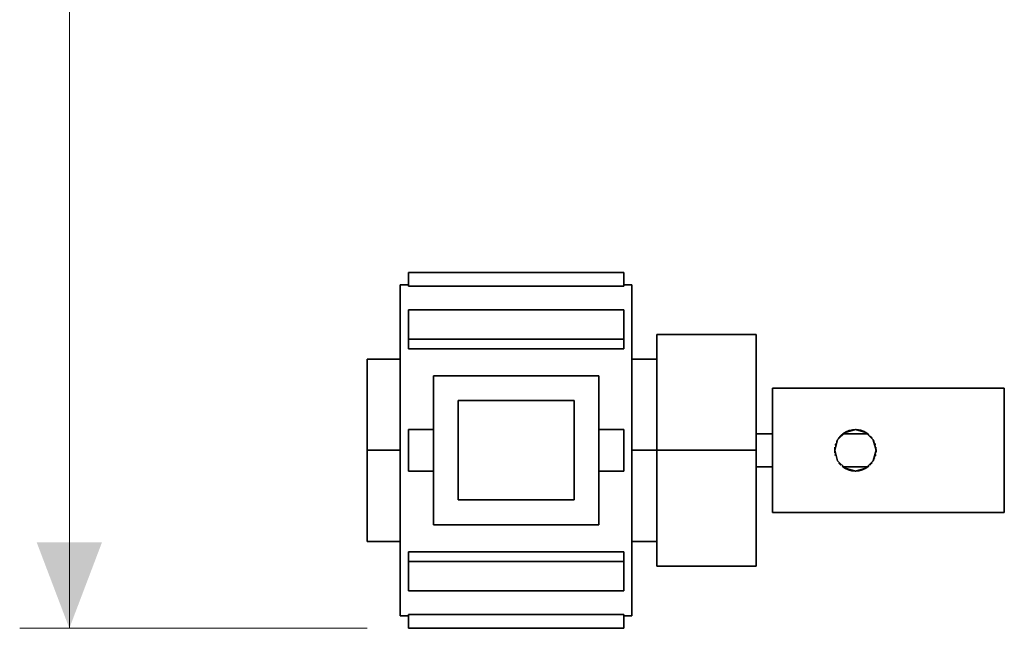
# Model space of a CAD drawing. Header units: millimetres. Extents: x 0 to 420, y 0 to 297.
# Tile 2 of 8: x 105 to 135, y 166 to 185. Entities that reach past the tile are written whole.
import ezdxf

# ---------------------------------------------------------------- set-up
doc = ezdxf.new("R2010")
doc.units = ezdxf.units.MM
doc.layers.add('DIM', color=7, linetype='Continuous', lineweight=18, true_color=0x1e5aa0)
doc.layers.add('OUTLINE', color=7, linetype='Continuous', lineweight=35, true_color=0x141414)

msp = doc.modelspace()

# ---------------------------------------------------------------- hatches: boundary and pattern name
at = {"layer": 'DIM'}
msp.add_hatch(color=7, dxfattribs=at).paths.add_polyline_path([(106.375, 166.5), (107.363, 169.1), (105.387, 169.1)])

# ---------------------------------------------------------------- linework, layer by layer
for points in [[(106.375, 166.5), (106.375, 233.5)], [(115.375, 166.5), (104.875, 166.5)]]:
    msp.add_lwpolyline(points, dxfattribs=at)
at = {"layer": 'OUTLINE'}
for points in [[(116.625, 176.836), (116.625, 177.25)], [(116.625, 177.25), (123.125, 177.25)], [(123.125, 176.836), (123.125, 177.25)], [(116.375, 176.875), (116.375, 176.042), (116.375, 175.208), (116.375, 174.375), (116.375, 173.542), (116.375, 172.708), (116.375, 171.875)], [(116.375, 176.875), (116.625, 176.875)], [(116.625, 176.836), (123.125, 176.836)], [(123.125, 176.875), (123.375, 176.875)], [(123.375, 176.875), (123.375, 176.042), (123.375, 175.208), (123.375, 174.375), (123.375, 173.542), (123.375, 172.708), (123.375, 171.875)], [(116.625, 175.234), (116.625, 176.118)], [(116.625, 176.118), (123.125, 176.118)], [(123.125, 175.234), (123.125, 176.118)], [(116.625, 174.941), (116.625, 175.234)], [(116.625, 175.234), (123.125, 175.234)], [(123.125, 174.941), (123.125, 175.234)], [(124.125, 171.875), (124.125, 175.375)], [(127.125, 175.375), (124.125, 175.375)], [(127.125, 171.875), (127.125, 175.375)], [(116.625, 174.941), (123.125, 174.941)], [(115.375, 174.625), (115.375, 174.167), (115.375, 173.708), (115.375, 173.25), (115.375, 172.792), (115.375, 172.333), (115.375, 171.875)], [(115.375, 174.625), (116.375, 174.625)], [(123.375, 174.625), (124.125, 174.625)], [(117.375, 169.625), (117.375, 174.125)], [(117.375, 174.125), (122.375, 174.125)], [(122.375, 169.625), (122.375, 174.125)], [(127.625, 173.75), (127.625, 173.438), (127.625, 173.125), (127.625, 172.812), (127.625, 172.5), (127.625, 172.188), (127.625, 171.875)], [(127.625, 173.75), (134.625, 173.75)], [(134.625, 173.75), (134.625, 173.438), (134.625, 173.125), (134.625, 172.812), (134.625, 172.5), (134.625, 172.188), (134.625, 171.875)], [(121.625, 173.375), (118.125, 173.375)], [(118.125, 170.375), (118.125, 173.375)], [(121.625, 170.375), (121.625, 173.375)], [(116.625, 171.25), (116.625, 172.5)], [(116.625, 172.5), (117.375, 172.5)], [(122.375, 172.5), (123.125, 172.5)], [(123.125, 171.25), (123.125, 172.5)], [(127.125, 172.375), (127.625, 172.375)], [(130.75, 171.875), (130.666, 172.188), (130.437, 172.416), (130.125, 172.5), (129.812, 172.416), (129.584, 172.188), (129.5, 171.875)], [(129.645, 172.275), (129.639, 172.268), (129.634, 172.262), (129.629, 172.255), (129.623, 172.248), (129.618, 172.241), (129.613, 172.234)], [(129.667, 172.3), (129.667, 172.3), (129.666, 172.299), (129.666, 172.299), (129.666, 172.299), (129.665, 172.299), (129.665, 172.298)], [(129.669, 172.303), (129.669, 172.303), (129.669, 172.303), (129.669, 172.303), (129.669, 172.303), (129.669, 172.303), (129.669, 172.303)], [(129.708, 172.34), (129.701, 172.335), (129.695, 172.329), (129.689, 172.323), (129.683, 172.317), (129.677, 172.311), (129.671, 172.305)], [(129.711, 172.343), (129.71, 172.342), (129.71, 172.342), (129.709, 172.342), (129.709, 172.341), (129.708, 172.341), (129.708, 172.34)], [(129.711, 172.344), (129.711, 172.344), (129.711, 172.344), (129.711, 172.344), (129.711, 172.344), (129.711, 172.344), (129.711, 172.344)], [(129.713, 172.345), (129.713, 172.345), (129.713, 172.345), (129.713, 172.345), (129.713, 172.345), (129.713, 172.345), (129.713, 172.345)], [(129.713, 172.345), (129.713, 172.345), (129.713, 172.345), (129.713, 172.345), (129.713, 172.345), (129.713, 172.345), (129.713, 172.345)], [(129.716, 172.348), (129.716, 172.348), (129.716, 172.348), (129.716, 172.348), (129.716, 172.348), (129.716, 172.348), (129.716, 172.348)], [(129.722, 172.353), (129.722, 172.353), (129.722, 172.353), (129.722, 172.353), (129.722, 172.353), (129.722, 172.353), (129.722, 172.353)], [(129.738, 172.366), (129.736, 172.364), (129.734, 172.362), (129.732, 172.361), (129.73, 172.359), (129.728, 172.358), (129.726, 172.356)], [(129.75, 172.375), (129.75, 172.375), (129.75, 172.375), (129.75, 172.375), (129.75, 172.375), (129.75, 172.375), (129.75, 172.375)], [(129.75, 172.375), (130.5, 172.375)], [(129.751, 172.376), (129.751, 172.376), (129.751, 172.376), (129.751, 172.376), (129.751, 172.376), (129.751, 172.376), (129.751, 172.376)], [(129.752, 172.377), (129.752, 172.377), (129.752, 172.377), (129.752, 172.377), (129.752, 172.377), (129.752, 172.377), (129.752, 172.377)], [(129.781, 172.397), (129.776, 172.394), (129.771, 172.39), (129.767, 172.387), (129.762, 172.384), (129.758, 172.381), (129.753, 172.378)], [(129.807, 172.413), (129.803, 172.411), (129.799, 172.408), (129.795, 172.406), (129.791, 172.403), (129.786, 172.4), (129.782, 172.398)], [(129.796, 172.407), (129.796, 172.407), (129.796, 172.407), (129.796, 172.407), (129.796, 172.407), (129.796, 172.407), (129.796, 172.407)], [(129.8, 172.409), (129.799, 172.409), (129.799, 172.408), (129.798, 172.408), (129.798, 172.407), (129.797, 172.407), (129.797, 172.407)], [(129.812, 172.416), (129.812, 172.416), (129.812, 172.416), (129.811, 172.416), (129.811, 172.415), (129.811, 172.415), (129.81, 172.415)], [(129.817, 172.419), (129.816, 172.419), (129.815, 172.418), (129.814, 172.417), (129.813, 172.417), (129.812, 172.416), (129.811, 172.415)], [(129.815, 172.418), (129.815, 172.418), (129.815, 172.418), (129.815, 172.418), (129.815, 172.418), (129.815, 172.418), (129.815, 172.418)], [(129.825, 172.423), (129.824, 172.422), (129.822, 172.422), (129.821, 172.421), (129.819, 172.42), (129.818, 172.419), (129.817, 172.419)], [(129.822, 172.422), (129.822, 172.422), (129.822, 172.422), (129.822, 172.422), (129.822, 172.422), (129.822, 172.422), (129.822, 172.422)], [(129.827, 172.424), (129.826, 172.424), (129.826, 172.424), (129.826, 172.424), (129.825, 172.423), (129.825, 172.423), (129.824, 172.423)], [(129.828, 172.425), (129.828, 172.425), (129.828, 172.425), (129.827, 172.425), (129.827, 172.425), (129.827, 172.424), (129.827, 172.424)], [(130.486, 172.385), (130.386, 172.443), (130.277, 172.481), (130.163, 172.499), (130.047, 172.495), (129.934, 172.47), (129.828, 172.425)], [(130.428, 172.421), (130.435, 172.418), (130.441, 172.414), (130.447, 172.41), (130.454, 172.407), (130.46, 172.403), (130.466, 172.399)], [(130.481, 172.389), (130.478, 172.391), (130.475, 172.393), (130.472, 172.395), (130.469, 172.397), (130.466, 172.399), (130.463, 172.401)], [(130.474, 172.394), (130.479, 172.39), (130.485, 172.386), (130.49, 172.382), (130.496, 172.378), (130.501, 172.374), (130.506, 172.37)], [(130.5, 172.375), (130.497, 172.377), (130.494, 172.379), (130.491, 172.381), (130.488, 172.384), (130.485, 172.386), (130.482, 172.388)], [(130.507, 172.37), (130.507, 172.37), (130.507, 172.37), (130.507, 172.37), (130.507, 172.37), (130.507, 172.37), (130.507, 172.37)], [(130.507, 172.369), (130.507, 172.369), (130.507, 172.369), (130.507, 172.369), (130.507, 172.369), (130.507, 172.369), (130.507, 172.369)], [(130.512, 172.366), (130.515, 172.364), (130.517, 172.362), (130.52, 172.359), (130.523, 172.357), (130.525, 172.355), (130.528, 172.353)], [(130.531, 172.35), (130.531, 172.35), (130.531, 172.35), (130.531, 172.35), (130.531, 172.35), (130.531, 172.35), (130.531, 172.35)], [(130.532, 172.35), (130.532, 172.35), (130.532, 172.35), (130.532, 172.35), (130.532, 172.35), (130.532, 172.35), (130.532, 172.35)], [(130.534, 172.348), (130.534, 172.348), (130.534, 172.348), (130.534, 172.348), (130.534, 172.348), (130.534, 172.348), (130.534, 172.348)], [(130.566, 172.318), (130.566, 172.318), (130.566, 172.318), (130.566, 172.318), (130.566, 172.318), (130.566, 172.318), (130.566, 172.318)], [(130.587, 172.295), (130.588, 172.295), (130.588, 172.295), (130.588, 172.295), (130.588, 172.295), (130.588, 172.294), (130.588, 172.294)], [(130.589, 172.294), (130.589, 172.294), (130.589, 172.294), (130.589, 172.294), (130.589, 172.294), (130.589, 172.294), (130.589, 172.294)], [(130.605, 172.275), (130.609, 172.27), (130.613, 172.266), (130.617, 172.261), (130.62, 172.256), (130.624, 172.251), (130.628, 172.247)], [(129.507, 171.969), (129.506, 171.963), (129.505, 171.958), (129.505, 171.952), (129.504, 171.947), (129.504, 171.941), (129.503, 171.936)], [(129.511, 171.994), (129.511, 171.994), (129.511, 171.994), (129.511, 171.994), (129.511, 171.994), (129.511, 171.994), (129.511, 171.994)], [(129.531, 172.068), (129.529, 172.062), (129.526, 172.055), (129.524, 172.048), (129.522, 172.041), (129.521, 172.034), (129.519, 172.027)], [(129.556, 172.133), (129.556, 172.133), (129.556, 172.133), (129.556, 172.132), (129.555, 172.132), (129.555, 172.132), (129.555, 172.132)], [(129.555, 172.13), (129.555, 172.13), (129.555, 172.13), (129.555, 172.13), (129.555, 172.13), (129.555, 172.13), (129.555, 172.13)], [(129.578, 172.178), (129.574, 172.171), (129.571, 172.164), (129.567, 172.156), (129.563, 172.149), (129.56, 172.141), (129.556, 172.134)], [(129.613, 172.234), (129.613, 172.234), (129.613, 172.234), (129.613, 172.234), (129.613, 172.234), (129.613, 172.234), (129.613, 172.234)], [(130.628, 172.246), (130.628, 172.246), (130.628, 172.246), (130.628, 172.246), (130.628, 172.246), (130.628, 172.246), (130.628, 172.246)], [(130.628, 172.245), (130.628, 172.245), (130.628, 172.245), (130.628, 172.245), (130.628, 172.245), (130.628, 172.245), (130.628, 172.245)], [(130.629, 172.245), (130.629, 172.245), (130.629, 172.245), (130.629, 172.245), (130.629, 172.245), (130.629, 172.245), (130.629, 172.245)], [(130.629, 172.245), (130.629, 172.245), (130.629, 172.245), (130.629, 172.245), (130.629, 172.245), (130.629, 172.245), (130.629, 172.245)], [(130.629, 172.244), (130.629, 172.244), (130.629, 172.244), (130.629, 172.244), (130.629, 172.244), (130.629, 172.244), (130.629, 172.244)], [(130.63, 172.244), (130.63, 172.244), (130.63, 172.244), (130.63, 172.244), (130.63, 172.244), (130.63, 172.244), (130.63, 172.244)], [(130.63, 172.243), (130.63, 172.243), (130.631, 172.242), (130.631, 172.242), (130.631, 172.241), (130.632, 172.241), (130.632, 172.24)], [(130.668, 172.184), (130.668, 172.184), (130.668, 172.184), (130.668, 172.184), (130.668, 172.184), (130.668, 172.184), (130.668, 172.184)], [(130.668, 172.184), (130.668, 172.184), (130.668, 172.184), (130.668, 172.184), (130.668, 172.184), (130.668, 172.184), (130.668, 172.184)], [(130.669, 172.183), (130.669, 172.183), (130.669, 172.183), (130.669, 172.183), (130.669, 172.183), (130.669, 172.183), (130.669, 172.183)], [(130.67, 172.18), (130.674, 172.174), (130.677, 172.167), (130.681, 172.161), (130.684, 172.155), (130.687, 172.148), (130.69, 172.142)], [(130.716, 172.078), (130.719, 172.07), (130.722, 172.061), (130.724, 172.052), (130.727, 172.044), (130.729, 172.035), (130.732, 172.026)], [(130.743, 171.971), (130.744, 171.964), (130.745, 171.956), (130.746, 171.949), (130.746, 171.942), (130.747, 171.935), (130.748, 171.928)], [(116.375, 171.875), (115.375, 171.875)], [(115.375, 171.875), (115.375, 171.417), (115.375, 170.958), (115.375, 170.5), (115.375, 170.042), (115.375, 169.583), (115.375, 169.125)], [(116.375, 171.875), (116.375, 171.042), (116.375, 170.208), (116.375, 169.375), (116.375, 168.542), (116.375, 167.708), (116.375, 166.875)], [(124.125, 171.875), (123.375, 171.875)], [(123.375, 171.875), (123.375, 171.042), (123.375, 170.208), (123.375, 169.375), (123.375, 168.542), (123.375, 167.708), (123.375, 166.875)], [(124.125, 168.375), (124.125, 171.875)], [(127.125, 171.875), (124.125, 171.875)], [(127.125, 168.375), (127.125, 171.875)], [(127.625, 171.875), (127.625, 171.562), (127.625, 171.25), (127.625, 170.938), (127.625, 170.625), (127.625, 170.312), (127.625, 170)], [(129.5, 171.875), (129.584, 171.562), (129.812, 171.334), (130.125, 171.25), (130.437, 171.334), (130.666, 171.562), (130.75, 171.875)], [(129.5, 171.875), (129.5, 171.86), (129.501, 171.845), (129.502, 171.83), (129.503, 171.815), (129.505, 171.8), (129.506, 171.785)], [(129.501, 171.913), (129.501, 171.913), (129.501, 171.913), (129.501, 171.913), (129.501, 171.913), (129.501, 171.913), (129.501, 171.913)], [(129.501, 171.911), (129.501, 171.911), (129.501, 171.911), (129.501, 171.911), (129.501, 171.911), (129.501, 171.91), (129.501, 171.91)], [(129.501, 171.91), (129.501, 171.91), (129.501, 171.909), (129.501, 171.909), (129.501, 171.909), (129.501, 171.908), (129.501, 171.908)], [(129.501, 171.908), (129.501, 171.908), (129.501, 171.908), (129.501, 171.908), (129.501, 171.908), (129.501, 171.908), (129.501, 171.908)], [(129.502, 171.93), (129.502, 171.929), (129.502, 171.928), (129.502, 171.927), (129.502, 171.927), (129.502, 171.926), (129.502, 171.925)], [(129.502, 171.925), (129.502, 171.925), (129.502, 171.925), (129.502, 171.925), (129.502, 171.925), (129.502, 171.925), (129.502, 171.925)], [(129.514, 171.745), (129.514, 171.742), (129.515, 171.738), (129.516, 171.734), (129.517, 171.73), (129.518, 171.726), (129.519, 171.723)], [(130.721, 171.688), (130.721, 171.688), (130.721, 171.688), (130.721, 171.688), (130.721, 171.688), (130.721, 171.688), (130.721, 171.688)], [(130.721, 171.686), (130.721, 171.686), (130.721, 171.686), (130.721, 171.686), (130.721, 171.686), (130.721, 171.686), (130.721, 171.686)], [(130.721, 171.686), (130.721, 171.686), (130.721, 171.686), (130.721, 171.686), (130.721, 171.686), (130.721, 171.686), (130.721, 171.686)], [(130.722, 171.689), (130.722, 171.689), (130.722, 171.689), (130.722, 171.689), (130.722, 171.689), (130.722, 171.689), (130.722, 171.689)], [(130.723, 171.695), (130.723, 171.695), (130.723, 171.695), (130.723, 171.695), (130.723, 171.695), (130.723, 171.695), (130.723, 171.695)], [(130.723, 171.694), (130.723, 171.694), (130.723, 171.694), (130.723, 171.694), (130.723, 171.694), (130.723, 171.694), (130.723, 171.694)], [(130.723, 171.693), (130.723, 171.693), (130.723, 171.693), (130.723, 171.693), (130.723, 171.693), (130.723, 171.693), (130.723, 171.693)], [(130.724, 171.698), (130.724, 171.698), (130.724, 171.698), (130.724, 171.698), (130.724, 171.698), (130.724, 171.698), (130.724, 171.698)], [(130.724, 171.697), (130.724, 171.697), (130.724, 171.697), (130.724, 171.697), (130.724, 171.697), (130.724, 171.697), (130.724, 171.697)], [(130.724, 171.697), (130.724, 171.697), (130.724, 171.697), (130.724, 171.697), (130.724, 171.697), (130.724, 171.697), (130.724, 171.697)], [(130.724, 171.696), (130.724, 171.696), (130.724, 171.696), (130.724, 171.696), (130.724, 171.696), (130.724, 171.696), (130.724, 171.696)], [(130.724, 171.695), (130.724, 171.695), (130.724, 171.695), (130.724, 171.695), (130.724, 171.695), (130.724, 171.695), (130.724, 171.695)], [(130.739, 171.756), (130.737, 171.747), (130.735, 171.739), (130.733, 171.73), (130.731, 171.721), (130.729, 171.713), (130.726, 171.704)], [(130.726, 171.704), (130.726, 171.704), (130.726, 171.704), (130.726, 171.704), (130.726, 171.704), (130.726, 171.704), (130.726, 171.704)], [(130.726, 171.703), (130.726, 171.703), (130.726, 171.703), (130.726, 171.703), (130.726, 171.703), (130.726, 171.703), (130.726, 171.703)], [(130.744, 171.787), (130.744, 171.787), (130.744, 171.787), (130.744, 171.787), (130.744, 171.787), (130.744, 171.787), (130.744, 171.787)], [(130.744, 171.786), (130.744, 171.786), (130.744, 171.786), (130.744, 171.786), (130.744, 171.786), (130.744, 171.786), (130.744, 171.786)], [(130.745, 171.8), (130.745, 171.8), (130.745, 171.8), (130.745, 171.8), (130.745, 171.8), (130.745, 171.8), (130.745, 171.8)], [(130.745, 171.797), (130.745, 171.797), (130.745, 171.797), (130.745, 171.797), (130.745, 171.797), (130.745, 171.797), (130.745, 171.797)], [(130.746, 171.808), (130.746, 171.808), (130.746, 171.808), (130.746, 171.808), (130.746, 171.808), (130.746, 171.808), (130.746, 171.808)], [(130.746, 171.808), (130.746, 171.808), (130.746, 171.808), (130.746, 171.808), (130.746, 171.808), (130.746, 171.808), (130.746, 171.808)], [(130.746, 171.807), (130.746, 171.807), (130.746, 171.807), (130.746, 171.807), (130.746, 171.807), (130.746, 171.807), (130.746, 171.807)], [(130.746, 171.805), (130.746, 171.805), (130.746, 171.805), (130.746, 171.805), (130.746, 171.805), (130.746, 171.805), (130.746, 171.805)], [(130.746, 171.804), (130.746, 171.804), (130.746, 171.804), (130.746, 171.804), (130.746, 171.804), (130.746, 171.804), (130.746, 171.804)], [(130.746, 171.802), (130.746, 171.802), (130.746, 171.802), (130.746, 171.802), (130.746, 171.802), (130.746, 171.802), (130.746, 171.802)], [(130.746, 171.801), (130.746, 171.801), (130.746, 171.801), (130.746, 171.801), (130.746, 171.801), (130.746, 171.801), (130.746, 171.801)], [(130.75, 171.875), (130.75, 171.865), (130.75, 171.854), (130.749, 171.844), (130.749, 171.834), (130.748, 171.824), (130.747, 171.814)], [(130.747, 171.812), (130.747, 171.812), (130.747, 171.812), (130.747, 171.812), (130.747, 171.812), (130.747, 171.812), (130.747, 171.812)], [(130.747, 171.812), (130.747, 171.812), (130.747, 171.812), (130.747, 171.812), (130.747, 171.812), (130.747, 171.812), (130.747, 171.812)], [(130.747, 171.812), (130.747, 171.812), (130.747, 171.812), (130.747, 171.812), (130.747, 171.812), (130.747, 171.812), (130.747, 171.812)], [(130.748, 171.928), (130.748, 171.928), (130.748, 171.928), (130.748, 171.928), (130.748, 171.928), (130.748, 171.928), (130.748, 171.928)], [(130.748, 171.926), (130.748, 171.926), (130.748, 171.926), (130.748, 171.926), (130.748, 171.926), (130.748, 171.926), (130.748, 171.926)], [(130.748, 171.924), (130.748, 171.924), (130.748, 171.924), (130.748, 171.924), (130.748, 171.924), (130.748, 171.924), (130.748, 171.924)], [(130.748, 171.923), (130.748, 171.923), (130.748, 171.923), (130.748, 171.923), (130.748, 171.923), (130.748, 171.923), (130.748, 171.923)], [(130.748, 171.921), (130.748, 171.921), (130.748, 171.921), (130.748, 171.921), (130.748, 171.921), (130.748, 171.921), (130.748, 171.921)], [(130.748, 171.919), (130.748, 171.919), (130.748, 171.919), (130.748, 171.919), (130.748, 171.919), (130.748, 171.919), (130.748, 171.919)], [(130.749, 171.918), (130.749, 171.918), (130.749, 171.918), (130.749, 171.918), (130.749, 171.918), (130.749, 171.918), (130.749, 171.918)], [(134.625, 171.875), (134.625, 171.562), (134.625, 171.25), (134.625, 170.938), (134.625, 170.625), (134.625, 170.312), (134.625, 170)], [(127.125, 171.375), (127.625, 171.375)], [(129.586, 171.558), (129.586, 171.558), (129.586, 171.558), (129.586, 171.558), (129.586, 171.558), (129.586, 171.558), (129.586, 171.558)], [(129.602, 171.533), (129.602, 171.533), (129.602, 171.533), (129.602, 171.533), (129.602, 171.533), (129.602, 171.533), (129.602, 171.533)], [(129.624, 171.501), (129.627, 171.497), (129.63, 171.493), (129.634, 171.489), (129.637, 171.485), (129.64, 171.481), (129.644, 171.476)], [(129.647, 171.472), (129.647, 171.472), (129.647, 171.472), (129.648, 171.471), (129.648, 171.471), (129.648, 171.471), (129.649, 171.47)], [(129.649, 171.47), (129.649, 171.47), (129.649, 171.47), (129.649, 171.47), (129.649, 171.47), (129.649, 171.47), (129.649, 171.47)], [(129.649, 171.47), (129.649, 171.47), (129.649, 171.47), (129.649, 171.47), (129.649, 171.47), (129.649, 171.47), (129.649, 171.47)], [(129.649, 171.47), (129.649, 171.47), (129.649, 171.47), (129.649, 171.47), (129.649, 171.47), (129.649, 171.47), (129.649, 171.47)], [(129.664, 171.452), (129.668, 171.449), (129.672, 171.445), (129.676, 171.441), (129.679, 171.437), (129.683, 171.433), (129.687, 171.429)], [(129.723, 171.396), (129.74, 171.383), (129.757, 171.37), (129.774, 171.358), (129.792, 171.346), (129.81, 171.335), (129.828, 171.325)], [(129.776, 171.356), (129.772, 171.359), (129.767, 171.362), (129.763, 171.365), (129.759, 171.369), (129.754, 171.372), (129.75, 171.375)], [(129.75, 171.375), (130.5, 171.375)], [(129.764, 171.364), (129.764, 171.364), (129.764, 171.364), (129.764, 171.364), (129.764, 171.364), (129.764, 171.364), (129.764, 171.364)], [(129.765, 171.364), (129.773, 171.358), (129.782, 171.353), (129.79, 171.347), (129.799, 171.342), (129.808, 171.336), (129.817, 171.331)], [(130.496, 171.372), (130.491, 171.368), (130.487, 171.365), (130.482, 171.362), (130.478, 171.359), (130.473, 171.356), (130.469, 171.353)], [(130.469, 171.353), (130.471, 171.355), (130.473, 171.356), (130.475, 171.357), (130.476, 171.358), (130.478, 171.359), (130.48, 171.36)], [(130.48, 171.361), (130.48, 171.361), (130.48, 171.361), (130.48, 171.361), (130.48, 171.361), (130.48, 171.361), (130.48, 171.361)], [(130.494, 171.37), (130.494, 171.371), (130.495, 171.371), (130.495, 171.371), (130.496, 171.372), (130.496, 171.372), (130.497, 171.372)], [(130.498, 171.373), (130.498, 171.373), (130.498, 171.373), (130.498, 171.373), (130.498, 171.373), (130.498, 171.373), (130.498, 171.373)], [(130.499, 171.374), (130.499, 171.374), (130.499, 171.374), (130.499, 171.374), (130.499, 171.374), (130.499, 171.374), (130.499, 171.374)], [(130.5, 171.375), (130.5, 171.375), (130.5, 171.375), (130.5, 171.375), (130.5, 171.375), (130.5, 171.375), (130.5, 171.375)], [(130.523, 171.393), (130.52, 171.391), (130.517, 171.388), (130.514, 171.386), (130.511, 171.383), (130.508, 171.381), (130.504, 171.378)], [(130.504, 171.378), (130.504, 171.378), (130.504, 171.378), (130.504, 171.378), (130.504, 171.378), (130.504, 171.378), (130.504, 171.378)], [(130.579, 171.446), (130.576, 171.442), (130.572, 171.439), (130.569, 171.435), (130.566, 171.432), (130.562, 171.428), (130.559, 171.425)], [(130.59, 171.457), (130.59, 171.457), (130.59, 171.457), (130.59, 171.457), (130.59, 171.457), (130.59, 171.457), (130.59, 171.457)], [(130.591, 171.459), (130.591, 171.459), (130.591, 171.459), (130.591, 171.459), (130.591, 171.459), (130.591, 171.459), (130.591, 171.459)], [(130.593, 171.461), (130.593, 171.461), (130.593, 171.461), (130.593, 171.461), (130.593, 171.461), (130.593, 171.461), (130.593, 171.461)], [(130.596, 171.464), (130.596, 171.464), (130.596, 171.464), (130.596, 171.464), (130.596, 171.464), (130.596, 171.464), (130.596, 171.464)], [(130.597, 171.465), (130.597, 171.465), (130.597, 171.465), (130.597, 171.465), (130.597, 171.465), (130.597, 171.465), (130.597, 171.465)], [(130.597, 171.465), (130.597, 171.465), (130.597, 171.465), (130.597, 171.465), (130.597, 171.465), (130.597, 171.465), (130.597, 171.465)], [(130.598, 171.466), (130.598, 171.466), (130.598, 171.466), (130.598, 171.466), (130.598, 171.466), (130.598, 171.466), (130.598, 171.466)], [(130.598, 171.466), (130.598, 171.466), (130.598, 171.466), (130.598, 171.466), (130.598, 171.466), (130.598, 171.466), (130.598, 171.466)], [(130.599, 171.468), (130.599, 171.468), (130.599, 171.468), (130.599, 171.468), (130.599, 171.468), (130.599, 171.468), (130.599, 171.468)], [(130.599, 171.468), (130.599, 171.468), (130.599, 171.468), (130.599, 171.468), (130.599, 171.468), (130.599, 171.468), (130.599, 171.468)], [(130.6, 171.469), (130.6, 171.469), (130.6, 171.469), (130.6, 171.469), (130.6, 171.469), (130.6, 171.469), (130.6, 171.469)], [(130.601, 171.47), (130.601, 171.47), (130.601, 171.47), (130.601, 171.47), (130.601, 171.47), (130.601, 171.47), (130.601, 171.47)], [(130.602, 171.471), (130.602, 171.471), (130.602, 171.471), (130.602, 171.471), (130.602, 171.471), (130.602, 171.471), (130.602, 171.471)], [(130.603, 171.472), (130.603, 171.472), (130.603, 171.472), (130.603, 171.472), (130.603, 171.472), (130.603, 171.472), (130.603, 171.472)], [(130.603, 171.472), (130.603, 171.472), (130.603, 171.472), (130.603, 171.472), (130.603, 171.472), (130.603, 171.472), (130.603, 171.472)], [(130.605, 171.474), (130.605, 171.474), (130.605, 171.474), (130.605, 171.474), (130.605, 171.474), (130.605, 171.474), (130.605, 171.474)], [(130.625, 171.501), (130.622, 171.496), (130.619, 171.492), (130.616, 171.488), (130.612, 171.484), (130.609, 171.48), (130.606, 171.476)], [(130.651, 171.538), (130.651, 171.538), (130.651, 171.538), (130.651, 171.538), (130.651, 171.538), (130.651, 171.538), (130.651, 171.538)], [(130.653, 171.541), (130.653, 171.541), (130.653, 171.541), (130.653, 171.541), (130.653, 171.541), (130.653, 171.541), (130.653, 171.541)], [(130.654, 171.543), (130.654, 171.543), (130.654, 171.543), (130.654, 171.543), (130.654, 171.543), (130.654, 171.543), (130.654, 171.543)], [(130.654, 171.542), (130.654, 171.542), (130.654, 171.542), (130.654, 171.542), (130.654, 171.542), (130.654, 171.542), (130.654, 171.542)], [(130.654, 171.542), (130.654, 171.542), (130.654, 171.542), (130.654, 171.542), (130.654, 171.542), (130.654, 171.542), (130.654, 171.542)], [(130.655, 171.544), (130.655, 171.544), (130.655, 171.544), (130.655, 171.544), (130.655, 171.544), (130.655, 171.544), (130.655, 171.544)], [(130.655, 171.544), (130.655, 171.544), (130.655, 171.544), (130.655, 171.544), (130.655, 171.544), (130.655, 171.544), (130.655, 171.544)], [(130.655, 171.543), (130.655, 171.543), (130.655, 171.543), (130.655, 171.543), (130.655, 171.543), (130.655, 171.543), (130.655, 171.543)], [(130.656, 171.545), (130.656, 171.545), (130.656, 171.545), (130.656, 171.545), (130.656, 171.545), (130.656, 171.545), (130.656, 171.545)], [(130.657, 171.548), (130.657, 171.548), (130.657, 171.548), (130.657, 171.548), (130.657, 171.548), (130.657, 171.548), (130.657, 171.548)], [(130.657, 171.547), (130.657, 171.547), (130.657, 171.547), (130.657, 171.547), (130.657, 171.547), (130.657, 171.547), (130.657, 171.547)], [(130.658, 171.549), (130.658, 171.549), (130.658, 171.549), (130.658, 171.549), (130.658, 171.549), (130.658, 171.549), (130.658, 171.549)], [(130.66, 171.552), (130.66, 171.552), (130.66, 171.552), (130.66, 171.552), (130.66, 171.552), (130.66, 171.552), (130.66, 171.552)], [(130.661, 171.554), (130.661, 171.554), (130.661, 171.554), (130.661, 171.554), (130.661, 171.554), (130.661, 171.554), (130.661, 171.554)], [(130.661, 171.554), (130.661, 171.554), (130.661, 171.554), (130.661, 171.554), (130.661, 171.554), (130.661, 171.554), (130.661, 171.554)], [(130.661, 171.553), (130.661, 171.553), (130.661, 171.553), (130.661, 171.553), (130.661, 171.553), (130.661, 171.553), (130.661, 171.553)], [(130.662, 171.556), (130.662, 171.556), (130.662, 171.556), (130.662, 171.556), (130.662, 171.556), (130.662, 171.556), (130.662, 171.556)], [(130.662, 171.555), (130.662, 171.555), (130.662, 171.555), (130.662, 171.555), (130.662, 171.555), (130.662, 171.555), (130.662, 171.555)], [(130.662, 171.555), (130.662, 171.555), (130.662, 171.555), (130.662, 171.555), (130.662, 171.555), (130.662, 171.555), (130.662, 171.555)], [(130.663, 171.556), (130.663, 171.556), (130.663, 171.556), (130.663, 171.556), (130.663, 171.556), (130.663, 171.556), (130.663, 171.556)], [(130.663, 171.556), (130.663, 171.556), (130.663, 171.556), (130.663, 171.556), (130.663, 171.556), (130.663, 171.556), (130.663, 171.556)], [(130.666, 171.562), (130.665, 171.561), (130.665, 171.561), (130.665, 171.56), (130.665, 171.56), (130.664, 171.559), (130.664, 171.559)], [(130.664, 171.559), (130.664, 171.559), (130.664, 171.559), (130.664, 171.559), (130.664, 171.559), (130.664, 171.559), (130.664, 171.559)], [(130.664, 171.558), (130.664, 171.558), (130.664, 171.558), (130.664, 171.558), (130.664, 171.558), (130.664, 171.558), (130.664, 171.558)], [(130.667, 171.564), (130.667, 171.564), (130.667, 171.563), (130.667, 171.563), (130.667, 171.563), (130.667, 171.563), (130.667, 171.563)], [(130.677, 171.583), (130.677, 171.583), (130.677, 171.583), (130.677, 171.582), (130.677, 171.582), (130.677, 171.582), (130.677, 171.582)], [(130.679, 171.586), (130.679, 171.586), (130.679, 171.586), (130.679, 171.586), (130.679, 171.586), (130.679, 171.586), (130.679, 171.586)], [(130.68, 171.588), (130.68, 171.588), (130.68, 171.588), (130.68, 171.588), (130.68, 171.588), (130.68, 171.588), (130.68, 171.588)], [(130.68, 171.588), (130.68, 171.588), (130.68, 171.588), (130.68, 171.588), (130.68, 171.588), (130.68, 171.588), (130.68, 171.588)], [(130.68, 171.587), (130.68, 171.587), (130.68, 171.587), (130.68, 171.587), (130.68, 171.587), (130.68, 171.587), (130.68, 171.587)], [(130.682, 171.592), (130.682, 171.592), (130.682, 171.591), (130.681, 171.59), (130.681, 171.59), (130.681, 171.589), (130.681, 171.589)], [(130.681, 171.589), (130.681, 171.589), (130.681, 171.589), (130.681, 171.589), (130.681, 171.589), (130.681, 171.589), (130.681, 171.589)], [(130.683, 171.593), (130.683, 171.593), (130.683, 171.593), (130.683, 171.593), (130.683, 171.593), (130.683, 171.593), (130.683, 171.593)], [(130.687, 171.602), (130.687, 171.602), (130.687, 171.602), (130.687, 171.602), (130.687, 171.602), (130.687, 171.602), (130.687, 171.602)], [(130.688, 171.605), (130.688, 171.605), (130.688, 171.605), (130.688, 171.605), (130.688, 171.605), (130.688, 171.605), (130.688, 171.605)], [(130.689, 171.606), (130.689, 171.606), (130.689, 171.606), (130.689, 171.606), (130.689, 171.606), (130.689, 171.605), (130.689, 171.605)], [(130.708, 171.65), (130.708, 171.649), (130.707, 171.648), (130.707, 171.648), (130.707, 171.647), (130.707, 171.646), (130.706, 171.646)], [(130.706, 171.646), (130.706, 171.646), (130.706, 171.646), (130.706, 171.646), (130.706, 171.646), (130.706, 171.646), (130.706, 171.646)], [(116.625, 171.25), (117.375, 171.25)], [(122.375, 171.25), (123.125, 171.25)], [(129.801, 171.34), (129.801, 171.34), (129.801, 171.34), (129.801, 171.34), (129.801, 171.34), (129.801, 171.34), (129.801, 171.34)], [(129.812, 171.334), (129.811, 171.335), (129.809, 171.335), (129.808, 171.336), (129.807, 171.337), (129.806, 171.337), (129.805, 171.338)], [(129.824, 171.327), (129.823, 171.328), (129.822, 171.328), (129.821, 171.329), (129.82, 171.329), (129.819, 171.33), (129.819, 171.33)], [(129.827, 171.326), (129.827, 171.326), (129.827, 171.326), (129.827, 171.326), (129.827, 171.326), (129.827, 171.325), (129.827, 171.325)], [(129.828, 171.325), (129.828, 171.325), (129.828, 171.325), (129.827, 171.325), (129.827, 171.325), (129.827, 171.326), (129.827, 171.326)], [(129.828, 171.325), (129.922, 171.284), (130.022, 171.258), (130.125, 171.25), (130.228, 171.258), (130.328, 171.284), (130.422, 171.325)], [(130.424, 171.326), (130.424, 171.326), (130.423, 171.326), (130.423, 171.326), (130.423, 171.325), (130.422, 171.325), (130.422, 171.325)], [(130.422, 171.325), (130.422, 171.325), (130.422, 171.325), (130.423, 171.325), (130.423, 171.325), (130.423, 171.326), (130.423, 171.326)], [(130.424, 171.326), (130.424, 171.326), (130.424, 171.326), (130.424, 171.326), (130.425, 171.326), (130.425, 171.327), (130.425, 171.327)], [(130.426, 171.327), (130.426, 171.327), (130.426, 171.327), (130.425, 171.327), (130.425, 171.327), (130.425, 171.327), (130.424, 171.326)], [(130.425, 171.327), (130.426, 171.327), (130.426, 171.327), (130.427, 171.328), (130.428, 171.328), (130.428, 171.329), (130.429, 171.329)], [(130.434, 171.332), (130.433, 171.331), (130.431, 171.33), (130.43, 171.33), (130.429, 171.329), (130.428, 171.328), (130.426, 171.327)], [(130.427, 171.328), (130.427, 171.328), (130.427, 171.328), (130.427, 171.328), (130.427, 171.328), (130.427, 171.328), (130.427, 171.328)], [(130.427, 171.328), (130.427, 171.328), (130.427, 171.328), (130.427, 171.328), (130.427, 171.328), (130.427, 171.328), (130.427, 171.328)], [(130.428, 171.328), (130.428, 171.328), (130.428, 171.328), (130.428, 171.328), (130.428, 171.328), (130.428, 171.328), (130.428, 171.328)], [(130.432, 171.331), (130.433, 171.331), (130.435, 171.332), (130.436, 171.333), (130.437, 171.333), (130.438, 171.334), (130.439, 171.335)], [(130.435, 171.332), (130.435, 171.332), (130.435, 171.332), (130.435, 171.332), (130.435, 171.332), (130.435, 171.332), (130.435, 171.332)], [(130.438, 171.334), (130.438, 171.334), (130.438, 171.334), (130.439, 171.334), (130.439, 171.335), (130.439, 171.335), (130.44, 171.335)], [(130.444, 171.338), (130.444, 171.337), (130.443, 171.337), (130.442, 171.336), (130.441, 171.336), (130.44, 171.335), (130.439, 171.335)], [(130.443, 171.337), (130.447, 171.339), (130.451, 171.342), (130.455, 171.344), (130.459, 171.347), (130.463, 171.349), (130.467, 171.352)], [(130.45, 171.341), (130.451, 171.341), (130.451, 171.342), (130.452, 171.342), (130.452, 171.343), (130.453, 171.343), (130.453, 171.343)], [(130.454, 171.343), (130.454, 171.343), (130.454, 171.343), (130.454, 171.343), (130.454, 171.343), (130.454, 171.343), (130.454, 171.343)], [(130.458, 171.346), (130.458, 171.346), (130.458, 171.346), (130.458, 171.346), (130.458, 171.346), (130.458, 171.346), (130.458, 171.346)], [(130.459, 171.346), (130.459, 171.346), (130.459, 171.346), (130.459, 171.346), (130.459, 171.346), (130.459, 171.346), (130.459, 171.346)], [(130.461, 171.348), (130.461, 171.348), (130.461, 171.348), (130.461, 171.348), (130.461, 171.348), (130.461, 171.348), (130.461, 171.348)], [(130.463, 171.349), (130.463, 171.349), (130.463, 171.349), (130.463, 171.349), (130.463, 171.349), (130.463, 171.349), (130.463, 171.349)], [(130.463, 171.349), (130.463, 171.349), (130.463, 171.349), (130.463, 171.349), (130.463, 171.349), (130.463, 171.349), (130.463, 171.349)], [(130.464, 171.35), (130.464, 171.35), (130.464, 171.35), (130.464, 171.35), (130.464, 171.35), (130.464, 171.35), (130.464, 171.35)], [(130.465, 171.35), (130.465, 171.35), (130.465, 171.35), (130.465, 171.35), (130.465, 171.35), (130.465, 171.35), (130.465, 171.35)], [(130.466, 171.351), (130.466, 171.351), (130.466, 171.351), (130.466, 171.351), (130.466, 171.351), (130.466, 171.351), (130.466, 171.351)], [(130.467, 171.352), (130.467, 171.352), (130.467, 171.352), (130.467, 171.352), (130.467, 171.352), (130.467, 171.352), (130.467, 171.352)], [(130.467, 171.352), (130.467, 171.352), (130.467, 171.352), (130.467, 171.352), (130.467, 171.352), (130.467, 171.352), (130.467, 171.352)], [(121.625, 170.375), (118.125, 170.375)], [(127.625, 170), (134.625, 170)], [(117.375, 169.625), (122.375, 169.625)], [(115.375, 169.125), (116.375, 169.125)], [(123.375, 169.125), (124.125, 169.125)], [(116.625, 168.809), (123.125, 168.809)], [(116.625, 168.809), (116.625, 168.516)], [(123.125, 168.809), (123.125, 168.516)], [(116.625, 167.632), (116.625, 168.516)], [(116.625, 168.516), (123.125, 168.516)], [(123.125, 167.632), (123.125, 168.516)], [(127.125, 168.375), (124.125, 168.375)], [(116.625, 167.632), (123.125, 167.632)], [(116.625, 166.914), (123.125, 166.914)], [(116.625, 166.914), (116.625, 166.5)], [(123.125, 166.914), (123.125, 166.5)], [(116.375, 166.875), (116.625, 166.875)], [(123.125, 166.875), (123.375, 166.875)], [(116.625, 166.5), (123.125, 166.5)]]:
    msp.add_lwpolyline(points, dxfattribs=at)

doc.saveas('drawing.dxf')
